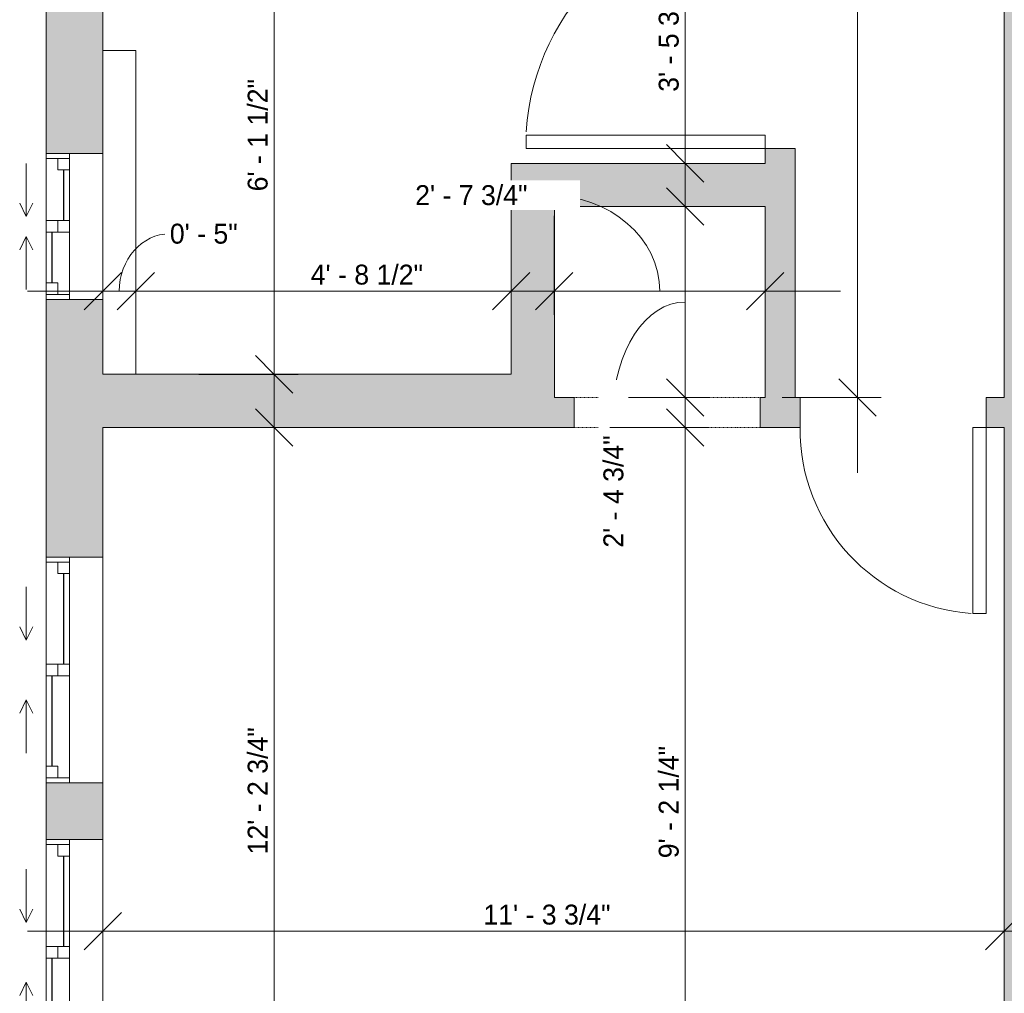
# Model space of a CAD drawing. Header units: inches. Extents: x -142 to 200, y -387 to 498.
# Tile 2 of 6: x -142 to 6, y -143 to 4. Entities that reach past the tile are written whole.
import ezdxf

# ---------------------------------------------------------------- set-up
doc = ezdxf.new("R2010")
doc.units = ezdxf.units.IN
doc.header["$MEASUREMENT"] = 0
doc.linetypes.add('Overhead', pattern=[0.15625, 0.09375, -0.0625])
for name, color, linetype, lineweight in [('A-ANNO-DIMS', 211, 'Continuous', 9), ('A-ANNO-DIMS-96', 211, 'Continuous', 9), ('A-DETL-GENF', 92, 'Overhead', 9), ('A-DETL-MEDM', 90, 'Continuous', 9), ('A-DOOR', 31, 'Continuous', 9), ('A-GLAZ', 151, 'Continuous', 9), ('A-WALL', 90, 'Continuous', 9), ('A-WALL-PATT', 111, 'Continuous', 9)]:
    doc.layers.add(name, color=color, linetype=linetype, lineweight=lineweight)
doc.styles.add('Inter', font='txt', dxfattribs={"height": 3})
doc.dimstyles.new('Linear_-_1_32__Inter__Imperial__SMALL', dxfattribs={"dimscale": 12, "dimtxt": 3.974399, "dimasz": 0.46875, "dimexe": 0.944882, "dimexo": 0.629921, "dimgap": 0, "dimtad": 1, "dimrnd": 0.25, "dimzin": 1, "dimdsep": 46, "dimlunit": 4, "dimtxsty": 'Inter', "dimblk1": 'OBLIQUE', "dimblk2": 'OBLIQUE', "dimsah": 1, "dimcen": 0.09, "dimdle": 0.944882, "dimazin": 0, "dimtfac": 1, "dimtdec": 4, "dimtix": 1, "dimtmove": 0, "dimatfit": 3, "dimfxl": 1, "dimtvp": 1, "dimtfill": 1, "dimfrac": 2, "dimtolj": 1, "dimtzin": 0, "dimarcsym": 2})
doc.dimstyles.new('Linear_-_1_32__Inter__Imperial__SMALL_1', dxfattribs={"dimscale": 12, "dimtxt": 3.974399, "dimasz": 0.46875, "dimexe": 0.944882, "dimexo": 0.629921, "dimgap": 0, "dimtad": 1, "dimrnd": 0.25, "dimzin": 1, "dimdsep": 46, "dimlunit": 4, "dimtxsty": 'Inter', "dimblk1": 'OBLIQUE', "dimblk2": 'OBLIQUE', "dimsah": 1, "dimcen": 0.09, "dimdle": 0.944882, "dimazin": 0, "dimtfac": 1, "dimtdec": 4, "dimtix": 1, "dimtmove": 1, "dimatfit": 3, "dimfxl": 1, "dimtvp": 1, "dimtfill": 1, "dimfrac": 2, "dimtolj": 1, "dimtzin": 0, "dimarcsym": 2})
doc.dimstyles.new('Linear_-_1_32__Inter__Imperial__SMALL_2', dxfattribs={"dimscale": 12, "dimtxt": 3.974399, "dimasz": 0.46875, "dimexe": 0.944882, "dimexo": 0.629921, "dimgap": 0, "dimtad": 1, "dimrnd": 0.25, "dimzin": 1, "dimdsep": 46, "dimlunit": 4, "dimtxsty": 'Inter', "dimblk1": 'OBLIQUE', "dimblk2": 'OBLIQUE', "dimsah": 1, "dimcen": 0.09, "dimdle": 0.944882, "dimazin": 0, "dimtfac": 1, "dimtdec": 4, "dimtix": 1, "dimtmove": 2, "dimatfit": 3, "dimfxl": 1, "dimtvp": 1, "dimtfill": 1, "dimfrac": 2, "dimtolj": 1, "dimtzin": 0, "dimarcsym": 2})

# ---------------------------------------------------------------- blocks, each defined once
blk = doc.blocks.new('Planitar - Single Door_Flush Panel - 2_-4_ x 6_-8_-4187220-Unit 3234 b Dimension Plan')
at = {"layer": 'A-DOOR', "lineweight": 18}
for p, q in [((11.99, -2.25), (11.99, -30.25)), ((14, -2.25), (11.99, -2.25)), ((14, -2.25), (14, -30.25)), ((14, -30.25), (11.99, -30.25))]:
    blk.add_line(p, q, dxfattribs=at)
at = {"layer": 'A-DOOR'}
blk.add_arc((13.77, -2.55), 27.77, 179.3809, 265.8646, dxfattribs=at)
blk = doc.blocks.new('Planitar - Opening - 2_-4_ x 6_-8_-4187287-Unit 3234 b Dimension Plan')
at = {"layer": 'A-DETL-GENF'}
for p, q in [((13.68, 2.25), (-14.32, 2.25)), ((-14.32, -2.25), (13.68, -2.25))]:
    blk.add_line(p, q, dxfattribs=at)
at = {"layer": 'A-DETL-MEDM'}
for p, q in [((-14.32, 2.25), (-14.32, -2.25)), ((13.68, -2.25), (13.68, 2.25))]:
    blk.add_line(p, q, dxfattribs=at)
blk = doc.blocks.new('Planitar - Single Door_Flush Panel - 3_-0_ x 6_-11_-4188582-Unit 3234 b Dimension Plan')
at = {"layer": 'A-DOOR', "lineweight": 18}
for p, q in [((15.99, -2.25), (15.99, -38.25)), ((18, -2.25), (15.99, -2.25)), ((18, -2.25), (18, -38.25)), ((18, -38.25), (15.99, -38.25))]:
    blk.add_line(p, q, dxfattribs=at)
at = {"layer": 'A-DOOR'}
blk.add_arc((17.77, -2.55), 35.77, 179.5194, 266.3656, dxfattribs=at)
blk = doc.blocks.new('Plan-Double-Sliding - Default 1-4194624-Unit 3234 b Dimension Plan')
at = {"layer": 'A-GLAZ'}
for p, q in [((-1.5, 3.34375), (-9.5, 3.34375)), ((-1.5, 3.34375), (-3.5, 4.34375)), ((-1.5, 3.34375), (-3.5, 2.34375)), ((1.5, 3.34375), (3.5, 4.34375)), ((1.5, 3.34375), (3.5, 2.34375)), ((1.5, 3.34375), (9.5, 3.34375)), ((11, 0.34375), (-11, 0.34375)), ((-8.5, 0.34375), (-0.875, 0.34375)), ((0.875, 0.34375), (10.25, 0.34375)), ((-10.25, -3.15625), (-0.875, -3.15625)), ((0.875, -3.15625), (8.5, -3.15625)), ((-11, -8.15625), (11, -8.15625))]:
    blk.add_line(p, q, dxfattribs=at)
at = {"layer": 'A-GLAZ', "lineweight": 18}
for p, q in [((-11, 0.34375), (-11, -8.15625)), ((-11, 0.34375), (-8.5, 0.34375)), ((-10.25, 0.34375), (-10.25, -3.15625)), ((-8.5, 0.34375), (-8.5, -1.40625)), ((-0.875, -3.15625), (-0.875, 0.34375)), ((-0.875, 0.34375), (0.875, 0.34375)), ((0.875, 0.34375), (0.875, -3.15625)), ((10.25, 0.34375), (11, 0.34375)), ((10.25, 0.34375), (10.25, -3.15625)), ((11, -8.15625), (11, 0.34375)), ((-8.5, -1.40625), (-10.25, -1.40625)), ((0.875, -1.40625), (-0.875, -1.40625)), ((8.5, -1.40625), (8.5, -3.15625)), ((10.25, -1.40625), (8.5, -1.40625)), ((-11, -3.15625), (-10.25, -3.15625)), ((-0.875, -3.15625), (0.875, -3.15625)), ((8.5, -3.15625), (11, -3.15625))]:
    blk.add_line(p, q, dxfattribs=at)
at = {"layer": 'A-GLAZ', "lineweight": 25}
for p, q in [((-8.5, -0.53125), (-0.875, -0.53125)), ((0.875, -2.28125), (8.5, -2.28125))]:
    blk.add_line(p, q, dxfattribs=at)
blk = doc.blocks.new('Plan-Double-Sliding - Default 1-4324598-Unit 3234 b Dimension Plan')
at = {"layer": 'A-GLAZ'}
for p, q in [((-4.5, 3.34375), (-12.5, 3.34375)), ((-4.5, 3.34375), (-6.5, 4.34375)), ((-4.5, 3.34375), (-6.5, 2.34375)), ((4.5, 3.34375), (6.5, 4.34375)), ((4.5, 3.34375), (6.5, 2.34375)), ((4.5, 3.34375), (12.5, 3.34375)), ((17, 0.34375), (-17, 0.34375)), ((-14.5, 0.34375), (-0.875, 0.34375)), ((0.875, 0.34375), (16.25, 0.34375)), ((-16.25, -3.15625), (-0.875, -3.15625)), ((0.875, -3.15625), (14.5, -3.15625)), ((-17, -8.15625), (17, -8.15625))]:
    blk.add_line(p, q, dxfattribs=at)
at = {"layer": 'A-GLAZ', "lineweight": 18}
for p, q in [((-17, 0.34375), (-17, -8.15625)), ((-17, 0.34375), (-14.5, 0.34375)), ((-16.25, 0.34375), (-16.25, -3.15625)), ((-14.5, 0.34375), (-14.5, -1.40625)), ((-0.875, -3.15625), (-0.875, 0.34375)), ((-0.875, 0.34375), (0.875, 0.34375)), ((0.875, 0.34375), (0.875, -3.15625)), ((16.25, 0.34375), (17, 0.34375)), ((16.25, 0.34375), (16.25, -3.15625)), ((17, -8.15625), (17, 0.34375)), ((-14.5, -1.40625), (-16.25, -1.40625)), ((0.875, -1.40625), (-0.875, -1.40625)), ((14.5, -1.40625), (14.5, -3.15625)), ((16.25, -1.40625), (14.5, -1.40625)), ((-17, -3.15625), (-16.25, -3.15625)), ((-0.875, -3.15625), (0.875, -3.15625)), ((14.5, -3.15625), (17, -3.15625))]:
    blk.add_line(p, q, dxfattribs=at)
at = {"layer": 'A-GLAZ', "lineweight": 25}
for p, q in [((-14.5, -0.53125), (-0.875, -0.53125)), ((0.875, -2.28125), (14.5, -2.28125))]:
    blk.add_line(p, q, dxfattribs=at)
blk = doc.blocks.new('DIMBLOCK18-Unit 3234 b Dimension Plan')
at = {"layer": 'A-ANNO-DIMS-96'}
for p, q in [((-61.98, -40.6), (-61.98, -25.68)), ((-30.23, -40.6), (-30.23, -25.68)), ((-73.32, -37.02), (-18.89, -37.02)), ((-61.98, -37.02), (-61.98, -40.6)), ((-30.23, -37.02), (-30.23, -40.6))]:
    blk.add_line(p, q, dxfattribs=at)
at = {"layer": 'A-ANNO-DIMS-96', "lineweight": 35}
for p, q in [((-61.98, -37.02), (-59.17, -34.2)), ((-30.23, -37.02), (-27.42, -34.2)), ((-61.98, -37.02), (-64.79, -39.83)), ((-30.23, -37.02), (-33.04, -39.83))]:
    blk.add_line(p, q, dxfattribs=at)
at = {"layer": 'A-ANNO-DIMS-96'}
blk.add_ellipse((-62.86, -37.02), major_axis=(16.76, 0), ratio=0.861771, start_param=0, end_param=1.570796, dxfattribs=at)
at = {"layer": 'A-ANNO-DIMS-96', "color": 0, "insert": (-82.93, -21.06), "char_height": 3, "width": 24.0849, "attachment_point": 1, "line_spacing_factor": 0.9936, "style": 'Inter', "bg_fill": 3, "box_fill_scale": 1.25, "bg_fill_color": 256, "bg_fill_true_color": 13158600, "bg_fill_transparency": 0}
blk.add_mtext('2\' - 7 3/4"', dxfattribs=at)
blk = doc.blocks.new('_Oblique')
at = {"color": 0, "linetype": 'ByBlock', "lineweight": -2}
blk.add_line((-0.5, -0.5), (0.5, 0.5), dxfattribs=at)
blk = doc.blocks.new('DIMBLOCK21-Unit 3234 b Dimension Plan')
at = {"layer": 'A-ANNO-DIMS-96'}
for p, q in [((-129.98, -136.92), (-129.98, -122)), ((5.77, -136.92), (5.77, -122)), ((-141.32, -133.33), (17.11, -133.33)), ((-129.98, -133.33), (-129.98, -136.92)), ((5.77, -133.33), (5.77, -136.92))]:
    blk.add_line(p, q, dxfattribs=at)
at = {"layer": 'A-ANNO-DIMS-96', "lineweight": 35}
for p, q in [((-129.98, -133.33), (-127.17, -130.52)), ((5.77, -133.33), (8.58, -130.52)), ((-129.98, -133.33), (-132.79, -136.15)), ((5.77, -133.33), (2.96, -136.15))]:
    blk.add_line(p, q, dxfattribs=at)
at = {"layer": 'A-ANNO-DIMS-96', "color": 0, "insert": (-72.66, -129.34), "char_height": 3, "width": 25.3368, "attachment_point": 1, "line_spacing_factor": 0.9936, "style": 'Inter', "bg_fill": 3, "box_fill_scale": 1.25, "bg_fill_color": 256, "bg_fill_true_color": 13158600, "bg_fill_transparency": 0}
blk.add_mtext('11\' - 3 3/4"', dxfattribs=at)
blk = doc.blocks.new('DIMBLOCK22-Unit 3234 b Dimension Plan')
at = {"layer": 'A-ANNO-DIMS-96'}
for p, q in [((12.27, -136.92), (12.27, -122)), ((150.27, -136.92), (150.27, -122)), ((0.93, -133.33), (161.61, -133.33)), ((12.27, -133.33), (12.27, -136.92)), ((150.27, -133.33), (150.27, -136.92))]:
    blk.add_line(p, q, dxfattribs=at)
at = {"layer": 'A-ANNO-DIMS-96', "lineweight": 35}
for p, q in [((12.27, -133.33), (15.08, -130.52)), ((150.27, -133.33), (153.08, -130.52)), ((12.27, -133.33), (9.46, -136.15)), ((150.27, -133.33), (147.46, -136.15))]:
    blk.add_line(p, q, dxfattribs=at)
at = {"layer": 'A-ANNO-DIMS-96', "color": 0, "insert": (74.64, -129.34), "char_height": 3, "width": 15.9175, "attachment_point": 1, "line_spacing_factor": 0.9936, "style": 'Inter', "bg_fill": 3, "box_fill_scale": 1.25, "bg_fill_color": 256, "bg_fill_true_color": 13158600, "bg_fill_transparency": 0}
blk.add_mtext('11\' - 6"', dxfattribs=at)
blk = doc.blocks.new('DIMBLOCK32-Unit 3234 b Dimension Plan')
at = {"layer": 'A-ANNO-DIMS-96'}
for p, q in [((-104.15, -60.86), (-104.15, 35.31)), ((-100.57, 23.97), (-115.49, 23.97)), ((-104.15, 23.97), (-100.57, 23.97)), ((-100.57, -49.53), (-115.49, -49.53)), ((-104.15, -49.53), (-100.57, -49.53))]:
    blk.add_line(p, q, dxfattribs=at)
at = {"layer": 'A-ANNO-DIMS-96', "lineweight": 35}
for p, q in [((-104.15, 23.97), (-106.97, 26.79)), ((-104.15, 23.97), (-101.34, 21.16)), ((-104.15, -49.53), (-106.97, -46.71)), ((-104.15, -49.53), (-101.34, -52.34))]:
    blk.add_line(p, q, dxfattribs=at)
at = {"layer": 'A-ANNO-DIMS-96', "color": 0, "insert": (-108.15, -21.99), "char_height": 3, "width": 22.1175, "attachment_point": 1, "rotation": 90, "line_spacing_factor": 0.9936, "style": 'Inter', "bg_fill": 3, "box_fill_scale": 1.25, "bg_fill_color": 256, "bg_fill_true_color": 13158600, "bg_fill_transparency": 0}
blk.add_mtext('6\' - 1 1/2"', dxfattribs=at)
blk = doc.blocks.new('DIMBLOCK33-Unit 3234 b Dimension Plan')
at = {"layer": 'A-ANNO-DIMS-96'}
for p, q in [((-129.98, -40.6), (-129.98, -25.68)), ((-124.98, -40.6), (-124.98, -25.68)), ((-141.32, -37.02), (-113.64, -37.02)), ((-129.98, -37.02), (-129.98, -40.6)), ((-124.98, -37.02), (-124.98, -40.6))]:
    blk.add_line(p, q, dxfattribs=at)
at = {"layer": 'A-ANNO-DIMS-96', "lineweight": 35}
for p, q in [((-129.98, -37.02), (-127.17, -34.2)), ((-124.98, -37.02), (-122.17, -34.2)), ((-129.98, -37.02), (-132.79, -39.83)), ((-124.98, -37.02), (-127.79, -39.83))]:
    blk.add_line(p, q, dxfattribs=at)
at = {"layer": 'A-ANNO-DIMS-96'}
blk.add_ellipse((-119.87, -37.02), major_axis=(0, 8.65), ratio=0.880092, start_param=0, end_param=1.570796, dxfattribs=at)
at = {"layer": 'A-ANNO-DIMS-96', "color": 0, "insert": (-119.87, -26.86), "char_height": 3, "width": 14.904, "attachment_point": 1, "line_spacing_factor": 0.9936, "style": 'Inter', "bg_fill": 3, "box_fill_scale": 1.25, "bg_fill_color": 256, "bg_fill_true_color": 13158600, "bg_fill_transparency": 0}
blk.add_mtext('0\' - 5"', dxfattribs=at)
blk = doc.blocks.new('DIMBLOCK34-Unit 3234 b Dimension Plan')
at = {"layer": 'A-ANNO-DIMS-96'}
for p, q in [((-124.98, -40.6), (-124.98, -25.68)), ((-68.48, -40.6), (-68.48, -25.68)), ((-136.32, -37.02), (-57.14, -37.02)), ((-124.98, -37.02), (-124.98, -40.6)), ((-68.48, -37.02), (-68.48, -40.6))]:
    blk.add_line(p, q, dxfattribs=at)
at = {"layer": 'A-ANNO-DIMS-96', "lineweight": 35}
for p, q in [((-124.98, -37.02), (-122.17, -34.2)), ((-68.48, -37.02), (-65.67, -34.2)), ((-124.98, -37.02), (-127.79, -39.83)), ((-68.48, -37.02), (-71.29, -39.83))]:
    blk.add_line(p, q, dxfattribs=at)
at = {"layer": 'A-ANNO-DIMS-96', "color": 0, "insert": (-98.66, -33.02), "char_height": 3, "width": 23.3099, "attachment_point": 1, "line_spacing_factor": 0.9936, "style": 'Inter', "bg_fill": 3, "box_fill_scale": 1.25, "bg_fill_color": 256, "bg_fill_true_color": 13158600, "bg_fill_transparency": 0}
blk.add_mtext('4\' - 8 1/2"', dxfattribs=at)
blk = doc.blocks.new('DIMBLOCK35-Unit 3234 b Dimension Plan')
at = {"layer": 'A-ANNO-DIMS-96'}
for p, q in [((-104.15, -215.61), (-104.15, -46.19)), ((-100.57, -57.53), (-115.49, -57.53)), ((-104.15, -57.53), (-100.57, -57.53)), ((-100.57, -204.28), (-115.49, -204.28)), ((-104.15, -204.28), (-100.57, -204.28))]:
    blk.add_line(p, q, dxfattribs=at)
at = {"layer": 'A-ANNO-DIMS-96', "lineweight": 35}
for p, q in [((-104.15, -57.53), (-106.97, -54.71)), ((-104.15, -57.53), (-101.34, -60.34)), ((-104.15, -204.28), (-106.97, -201.46)), ((-104.15, -204.28), (-101.34, -207.09))]:
    blk.add_line(p, q, dxfattribs=at)
at = {"layer": 'A-ANNO-DIMS-96', "color": 0, "insert": (-108.15, -121.78), "char_height": 3, "width": 26.3503, "attachment_point": 1, "rotation": 90, "line_spacing_factor": 0.9936, "style": 'Inter', "bg_fill": 3, "box_fill_scale": 1.25, "bg_fill_color": 256, "bg_fill_true_color": 13158600, "bg_fill_transparency": 0}
blk.add_mtext('12\' - 2 3/4"', dxfattribs=at)
blk = doc.blocks.new('DIMBLOCK42-Unit 3234 b Dimension Plan')
at = {"layer": 'A-ANNO-DIMS-96'}
for p, q in [((-42.27, -29.11), (-42.27, 35.31)), ((-38.69, 23.97), (-53.61, 23.97)), ((-42.27, 23.97), (-38.69, 23.97)), ((-38.69, -17.78), (-53.61, -17.78)), ((-42.27, -17.78), (-38.69, -17.78))]:
    blk.add_line(p, q, dxfattribs=at)
at = {"layer": 'A-ANNO-DIMS-96', "lineweight": 35}
for p, q in [((-42.27, 23.97), (-45.08, 26.79)), ((-42.27, 23.97), (-39.46, 21.16)), ((-42.27, -17.78), (-45.08, -14.96)), ((-42.27, -17.78), (-39.46, -20.59))]:
    blk.add_line(p, q, dxfattribs=at)
at = {"layer": 'A-ANNO-DIMS-96', "color": 0, "insert": (-46.26, -7.01), "char_height": 3, "width": 24.2637, "attachment_point": 1, "rotation": 90, "line_spacing_factor": 0.9936, "style": 'Inter', "bg_fill": 3, "box_fill_scale": 1.25, "bg_fill_color": 256, "bg_fill_true_color": 13158600, "bg_fill_transparency": 0}
blk.add_mtext('3\' - 5 3/4"', dxfattribs=at)
blk = doc.blocks.new('DIMBLOCK43-Unit 3234 b Dimension Plan')
at = {"layer": 'A-ANNO-DIMS-96'}
for p, q in [((-42.27, -64.36), (-42.27, -12.94)), ((-38.69, -24.28), (-53.61, -24.28)), ((-42.27, -24.28), (-38.69, -24.28)), ((-38.69, -53.03), (-53.61, -53.03)), ((-42.27, -53.03), (-38.69, -53.03))]:
    blk.add_line(p, q, dxfattribs=at)
at = {"layer": 'A-ANNO-DIMS-96', "lineweight": 35}
for p, q in [((-42.27, -24.28), (-45.08, -21.46)), ((-42.27, -24.28), (-39.46, -27.09)), ((-42.27, -53.03), (-45.08, -50.21)), ((-42.27, -53.03), (-39.46, -55.84))]:
    blk.add_line(p, q, dxfattribs=at)
at = {"layer": 'A-ANNO-DIMS-96'}
blk.add_ellipse((-42.27, -55.2), major_axis=(0, 16.55), ratio=0.653169, start_param=0, end_param=1.570796, dxfattribs=at)
at = {"layer": 'A-ANNO-DIMS-96', "color": 0, "insert": (-54.59, -75.62), "char_height": 3, "width": 24.5022, "attachment_point": 1, "rotation": 90, "line_spacing_factor": 0.9936, "style": 'Inter', "bg_fill": 3, "box_fill_scale": 1.25, "bg_fill_color": 256, "bg_fill_true_color": 13158600, "bg_fill_transparency": 0}
blk.add_mtext('2\' - 4 3/4"', dxfattribs=at)
blk = doc.blocks.new('DIMBLOCK44-Unit 3234 b Dimension Plan')
at = {"layer": 'A-ANNO-DIMS-96'}
for p, q in [((-42.27, -179.11), (-42.27, -46.19)), ((-38.69, -57.53), (-53.61, -57.53)), ((-42.27, -57.53), (-38.69, -57.53)), ((-38.69, -167.78), (-53.61, -167.78)), ((-42.27, -167.78), (-38.69, -167.78))]:
    blk.add_line(p, q, dxfattribs=at)
at = {"layer": 'A-ANNO-DIMS-96', "lineweight": 35}
for p, q in [((-42.27, -57.53), (-45.08, -54.71)), ((-42.27, -57.53), (-39.46, -60.34)), ((-42.27, -167.78), (-45.08, -164.96)), ((-42.27, -167.78), (-39.46, -170.59))]:
    blk.add_line(p, q, dxfattribs=at)
at = {"layer": 'A-ANNO-DIMS-96', "color": 0, "insert": (-46.26, -122.36), "char_height": 3, "width": 23.3099, "attachment_point": 1, "rotation": 90, "line_spacing_factor": 0.9936, "style": 'Inter', "bg_fill": 3, "box_fill_scale": 1.25, "bg_fill_color": 256, "bg_fill_true_color": 13158600, "bg_fill_transparency": 0}
blk.add_mtext('9\' - 2 1/4"', dxfattribs=at)
blk = doc.blocks.new('DIMBLOCK47-Unit 3234 b Dimension Plan')
at = {"layer": 'A-ANNO-DIMS-96'}
for p, q in [((-16.34, -64.36), (-16.34, 133.81)), ((-12.76, 122.47), (-27.68, 122.47)), ((-16.34, 122.47), (-12.76, 122.47)), ((-12.76, -53.03), (-27.68, -53.03)), ((-16.34, -53.03), (-12.76, -53.03))]:
    blk.add_line(p, q, dxfattribs=at)
at = {"layer": 'A-ANNO-DIMS-96', "lineweight": 35}
for p, q in [((-16.34, 122.47), (-19.16, 125.29)), ((-16.34, 122.47), (-13.53, 119.66)), ((-16.34, -53.03), (-19.16, -50.21)), ((-16.34, -53.03), (-13.53, -55.84))]:
    blk.add_line(p, q, dxfattribs=at)
at = {"layer": 'A-ANNO-DIMS-96', "color": 0, "insert": (-20.34, 24.27), "char_height": 3, "width": 25.0983, "attachment_point": 1, "rotation": 90, "line_spacing_factor": 0.9936, "style": 'Inter', "bg_fill": 3, "box_fill_scale": 1.25, "bg_fill_color": 256, "bg_fill_true_color": 13158600, "bg_fill_transparency": 0}
blk.add_mtext('14\' - 7 1/2"', dxfattribs=at)

msp = doc.modelspace()

# ---------------------------------------------------------------- hatches: boundary and pattern name
at = {"layer": 'A-WALL-PATT'}
h = msp.add_hatch(color=9, dxfattribs=at)
h.paths.add_polyline_path([(-138.478, -210.775), (-129.978, -210.775), (-129.978, -153.525), (-138.478, -153.525), (-138.478, -198.236)], flags=0)
h.paths.add_polyline_path([(-129.978, -119.525), (-129.978, -111.025), (-138.478, -111.025), (-138.478, -119.525)], flags=0)
h.paths.add_polyline_path([(-138.478, -77.025), (-129.978, -77.025), (-129.978, -38.275), (-138.478, -38.275)], flags=0)
h.paths.add_polyline_path([(-129.978, -16.275), (-129.978, 43.725), (-138.478, 43.725), (-138.478, -16.275)], flags=0)
h.paths.add_polyline_path([(-138.478, 77.725), (-129.978, 77.725), (-129.978, 88.225), (-138.478, 88.225)], flags=0)
h.paths.add_polyline_path([(-138.478, 116.225), (-129.978, 116.225), (-129.978, 152.975), (-138.478, 152.975)], flags=0)
h.paths.add_polyline_path([(-129.978, 194.975), (-129.978, 298.475), (-138.478, 298.475), (-138.478, 194.975)], flags=0)
h.paths.add_polyline_path([(-138.478, 340.475), (-129.978, 340.475), (-129.978, 372.157), (-138.478, 372.157)], flags=0)
h.paths.add_polyline_path([(-138.478, 408.157), (-129.978, 408.157), (-129.978, 424.725), (-138.478, 424.725)], flags=0)
h.paths.add_polyline_path([(-138.478, 472.725), (-129.978, 472.725), (-129.978, 493.225), (-138.478, 493.225)], flags=0)
h = msp.add_hatch(color=9, dxfattribs=at)
h.paths.add_polyline_path([(12.272, -204.275), (12.272, -201.025), (5.772, -201.025), (5.772, -204.275)], flags=0)
h.paths.add_polyline_path([(12.272, -177.025), (12.272, 188.225), (5.772, 188.225), (5.772, -177.025)], flags=0)
h = msp.add_hatch(color=9, dxfattribs=at)
h.paths.add_polyline_path([(-25.728, -53.025), (-25.728, -15.525), (-30.228, -15.525), (-30.228, -53.025)], flags=0)
h.paths.add_polyline_path([(-25.728, 20.475), (-25.728, 151.725), (-30.228, 151.725), (-30.228, 20.475)], flags=0)
for points in [[(-61.978, -53.025), (-61.978, -17.775), (-68.478, -17.775), (-68.478, -49.525), (-65.228, -49.525), (-65.228, -53.025)], [(-30.228, -24.275), (-30.228, -17.775), (-61.978, -17.775), (-61.978, -24.275)], [(-65.228, -57.525), (-65.228, -49.525), (-129.978, -49.525), (-129.978, -57.525), (-108.559, -57.525)]]:
    msp.add_hatch(color=9, dxfattribs=at).paths.add_polyline_path(points, flags=0)
h = msp.add_hatch(color=9, dxfattribs=at)
h.paths.add_polyline_path([(3.022, -57.525), (5.772, -57.525), (5.772, -53.025), (3.022, -53.025)], flags=0)
h.paths.add_polyline_path([(-30.978, -57.525), (-24.978, -57.525), (-24.978, -53.025), (-30.978, -53.025)], flags=0)
h.paths.add_polyline_path([(-58.978, -57.525), (-58.978, -53.025), (-65.228, -53.025), (-65.228, -57.525)], flags=0)

# ---------------------------------------------------------------- linework, layer by layer
at = {"layer": 'A-WALL'}
for p, q in [((5.772, 122.475), (5.772, -53.025)), ((-138.478, 43.725), (-138.478, -16.275)), ((-129.978, -16.275), (-129.978, 23.975)), ((-124.978, -0.775), (-129.978, -0.775)), ((-124.978, -0.775), (-124.978, -49.525)), ((-25.728, -15.525), (-30.228, -15.525)), ((-30.228, -15.525), (-30.228, -17.775)), ((-25.728, -53.025), (-25.728, -15.525)), ((-68.478, -17.775), (-68.478, -49.525)), ((-30.228, -17.775), (-68.478, -17.775)), ((-61.978, -53.025), (-61.978, -24.275)), ((-61.978, -24.275), (-30.228, -24.275)), ((-30.228, -24.275), (-30.228, -53.025)), ((-138.478, -38.275), (-138.478, -77.025)), ((-129.978, -49.525), (-129.978, -38.275)), ((-68.478, -49.525), (-129.978, -49.525)), ((-58.978, -53.025), (-61.978, -53.025)), ((-30.228, -53.025), (-30.978, -53.025)), ((-24.978, -53.025), (-25.728, -53.025)), ((-24.978, -57.525), (-24.978, -53.025)), ((5.772, -53.025), (3.022, -53.025)), ((3.022, -53.025), (3.022, -57.525)), ((-129.978, -77.025), (-129.978, -57.525)), ((-129.978, -57.525), (-58.978, -57.525)), ((-30.978, -57.525), (-24.978, -57.525)), ((3.022, -57.525), (5.772, -57.525)), ((5.772, -57.525), (5.772, -167.775)), ((-138.478, -111.025), (-138.478, -119.525)), ((-129.978, -119.525), (-129.978, -111.025))]:
    msp.add_line(p, q, dxfattribs=at)

# ---------------------------------------------------------------- block references
at = {"layer": 'A-DOOR', "rotation": 269.9999999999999}
msp.add_blockref('Planitar - Single Door_Flush Panel - 3_-0_ x 6_-11_-4188582-Unit 3234 b Dimension Plan', (-27.978, 2.475), dxfattribs=at)
at = {"layer": 'A-DOOR'}
for name, p in [('Planitar - Opening - 2_-4_ x 6_-8_-4187287-Unit 3234 b Dimension Plan', (-44.655, -55.275)), ('Planitar - Single Door_Flush Panel - 2_-4_ x 6_-8_-4187220-Unit 3234 b Dimension Plan', (-10.978, -55.275))]:
    msp.add_blockref(name, p, dxfattribs=at)
at = {"layer": 'A-GLAZ', "rotation": 89.99999999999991}
for name, p in [('Plan-Double-Sliding - Default 1-4194624-Unit 3234 b Dimension Plan', (-138.134, -27.275)), ('Plan-Double-Sliding - Default 1-4324598-Unit 3234 b Dimension Plan', (-138.134, -94.025)), ('Plan-Double-Sliding - Default 1-4324598-Unit 3234 b Dimension Plan', (-138.134, -136.525))]:
    msp.add_blockref(name, p, dxfattribs=at)

# ---------------------------------------------------------------- next in the draw order: dimensions: what is measured, and where the dimension line sits
at = {"layer": 'A-ANNO-DIMS'}
dim = msp.add_linear_dim(base=(-104.155, 23.975), p1=(-108.132, -49.525), p2=(-108.132, 23.975), angle=90, dimstyle='Linear_-_1_32__Inter__Imperial__SMALL', override={"dimpost": '<>', "dimfxl": 73.5}, dxfattribs=at)
dim.commit()
dim.dimension.update_dxf_attribs({"geometry": 'DIMBLOCK32-Unit 3234 b Dimension Plan', "text_midpoint": (-105.951, -12.775)})
dim = msp.add_linear_dim(base=(-30.228, -37.016), p1=(-61.978, -33.039), p2=(-30.228, -33.039), dimstyle='Linear_-_1_32__Inter__Imperial__SMALL_1', override={"dimpost": '<>', "dimfxl": 31.75}, dxfattribs=at)
dim.commit()
dim.dimension.update_dxf_attribs({"geometry": 'DIMBLOCK18-Unit 3234 b Dimension Plan', "text_midpoint": (-70.89, -23.064), "dimtype": 160})
dim = msp.add_linear_dim(base=(5.772, -133.334), p1=(-129.978, -129.356), p2=(5.772, -129.356), dimstyle='Linear_-_1_32__Inter__Imperial__SMALL', override={"dimpost": '<>', "dimfxl": 135.75}, dxfattribs=at)
dim.commit()
dim.dimension.update_dxf_attribs({"geometry": 'DIMBLOCK21-Unit 3234 b Dimension Plan', "text_midpoint": (-62.103, -131.538)})

# ---------------------------------------------------------------- next in the draw order: dimensions: what is measured, and where the dimension line sits
for base, p1, p2, override, picture, middle in [((-16.343, 122.475), (-20.32, -53.025), (-20.32, 122.475), {"dimpost": '<>', "dimfxl": 175.5}, 'DIMBLOCK47-Unit 3234 b Dimension Plan', (-18.139, 34.725)), ((-42.268, 23.975), (-46.245, -17.775), (-46.245, 23.975), {"dimpost": '<>', "dimfxl": 41.75}, 'DIMBLOCK42-Unit 3234 b Dimension Plan', (-44.064, 3.1))]:
    dim = msp.add_linear_dim(base=base, p1=p1, p2=p2, angle=90, dimstyle='Linear_-_1_32__Inter__Imperial__SMALL', override=override, dxfattribs=at)
    dim.commit()
    dim.dimension.update_dxf_attribs({"geometry": picture, "text_midpoint": middle})
dim = msp.add_linear_dim(base=(-124.978, -37.016), p1=(-129.978, -33.039), p2=(-124.978, -33.039), dimstyle='Linear_-_1_32__Inter__Imperial__SMALL_1', override={"dimpost": '<>', "dimfxl": 5}, dxfattribs=at)
dim.commit()
dim.dimension.update_dxf_attribs({"geometry": 'DIMBLOCK33-Unit 3234 b Dimension Plan', "text_midpoint": (-112.414, -28.858), "dimtype": 160})
dim = msp.add_linear_dim(base=(-104.155, -57.525), p1=(-108.132, -204.275), p2=(-108.132, -57.525), angle=90, dimstyle='Linear_-_1_32__Inter__Imperial__SMALL_2', override={"dimpost": '<>', "dimfxl": 146.75}, dxfattribs=at)
dim.commit()
dim.dimension.update_dxf_attribs({"geometry": 'DIMBLOCK35-Unit 3234 b Dimension Plan', "text_midpoint": (-106.149, -108.603), "dimtype": 160, "text_rotation": 90})
dim = msp.add_linear_dim(base=(150.272, -133.334), p1=(12.272, -129.356), p2=(150.272, -129.356), dimstyle='Linear_-_1_32__Inter__Imperial__SMALL', override={"dimpost": '<>', "dimfxl": 138}, dxfattribs=at)
dim.commit()
dim.dimension.update_dxf_attribs({"geometry": 'DIMBLOCK22-Unit 3234 b Dimension Plan', "text_midpoint": (81.272, -131.794)})

# ---------------------------------------------------------------- next in the draw order: dimensions: what is measured, and where the dimension line sits
dim = msp.add_linear_dim(base=(-42.268, -24.275), p1=(-46.245, -53.025), p2=(-46.245, -24.275), angle=90, dimstyle='Linear_-_1_32__Inter__Imperial__SMALL_1', override={"dimpost": '<>', "dimfxl": 28.75}, dxfattribs=at)
dim.commit()
dim.dimension.update_dxf_attribs({"geometry": 'DIMBLOCK43-Unit 3234 b Dimension Plan', "text_midpoint": (-52.585, -63.364), "dimtype": 160, "text_rotation": 90})
dim = msp.add_linear_dim(base=(-68.478, -37.016), p1=(-124.978, -33.039), p2=(-68.478, -33.039), dimstyle='Linear_-_1_32__Inter__Imperial__SMALL_2', override={"dimpost": '<>', "dimfxl": 56.5}, dxfattribs=at)
dim.commit()
dim.dimension.update_dxf_attribs({"geometry": 'DIMBLOCK34-Unit 3234 b Dimension Plan', "text_midpoint": (-87.003, -35.022), "dimtype": 160})

# ---------------------------------------------------------------- next in the draw order: dimensions: what is measured, and where the dimension line sits
dim = msp.add_linear_dim(base=(-42.268, -57.525), p1=(-46.245, -167.775), p2=(-46.245, -57.525), angle=90, dimstyle='Linear_-_1_32__Inter__Imperial__SMALL', override={"dimpost": '<>', "dimfxl": 110.25}, dxfattribs=at)
dim.commit()
dim.dimension.update_dxf_attribs({"geometry": 'DIMBLOCK44-Unit 3234 b Dimension Plan', "text_midpoint": (-44.064, -112.65)})

doc.saveas('drawing.dxf')
